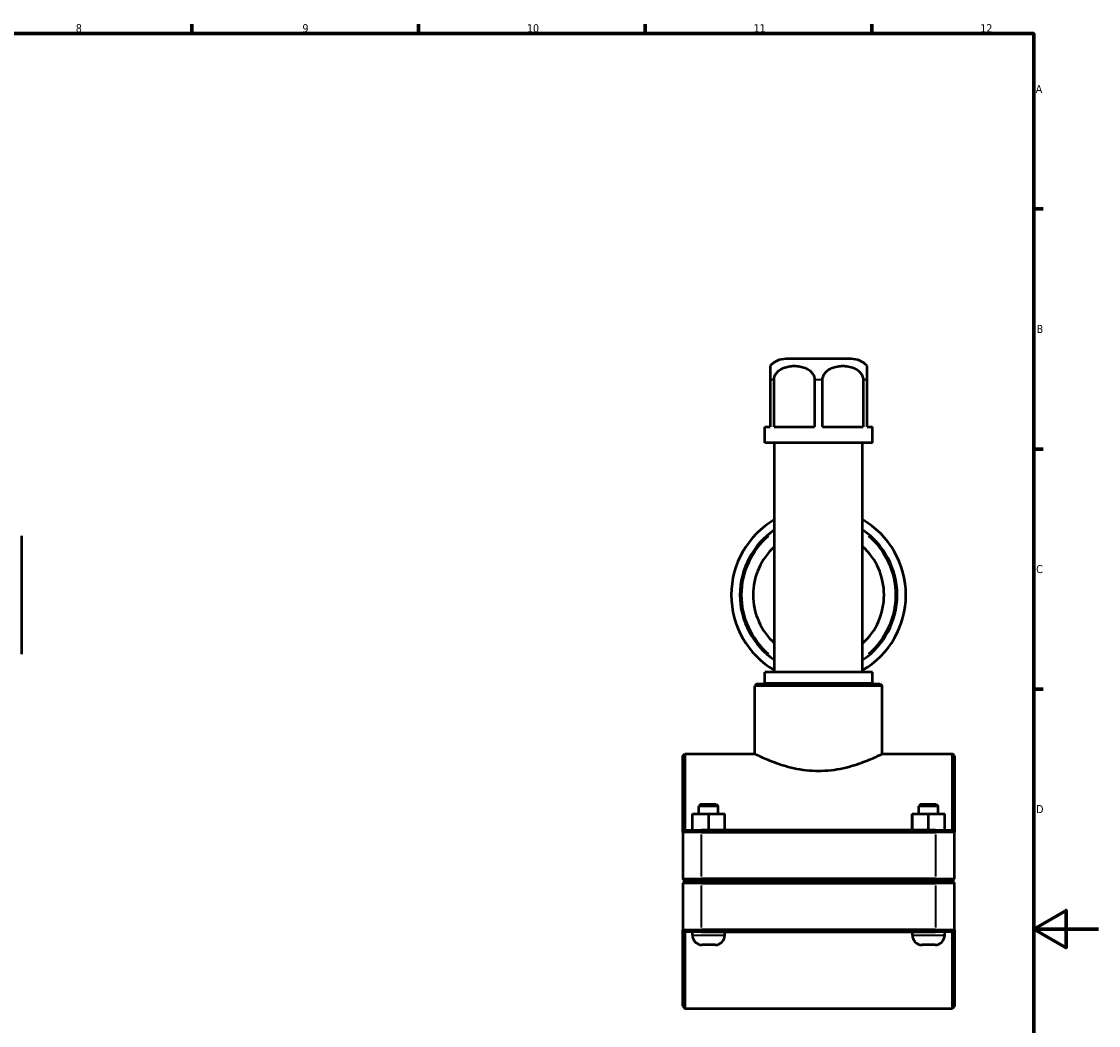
# Model space of a CAD drawing. Header units: millimetres. Extents: x 0 to 904, y -9 to 1297.
# Tile 4 of 5: x 508 to 841, y 267 to 578. Entities that reach past the tile are written whole.
import ezdxf

# ---------------------------------------------------------------- set-up
doc = ezdxf.new("R2010")
doc.units = ezdxf.units.MM
for name, color, linetype, lineweight in [('Border (ISO)', 7, 'Continuous', 70), ('Visible (ISO)', 7, 'Continuous', 50), ('Visible Narrow (ISO)', 7, 'Continuous', 35)]:
    doc.layers.add(name, color=color, linetype=linetype, lineweight=lineweight)
doc.styles.add('Note Text (ISO)', font='tahoma.ttf')

# ---------------------------------------------------------------- blocks, each defined once
blk = doc.blocks.new('Borders Default Border')
at = {"layer": 'Border (ISO)'}
for p, q in [((560.67, 574), (560.67, 576.9)), ((630.75, 574), (630.75, 576.9)), ((700.83, 574), (700.83, 576.9)), ((770.92, 574), (770.92, 576.9)), ((821, 519.75), (823.9, 519.75)), ((821, 445.5), (823.9, 445.5)), ((821, 371.25), (823.9, 371.25))]:
    blk.add_line(p, q, dxfattribs=at)
at = {"layer": 'Border (ISO)', "flags": 128}
for points in [[(20, 20), (20, 574), (821, 574), (821, 20), (20, 20)], [(841, 297), (821, 297), (831, 302.77), (831, 291.23), (821, 297)]]:
    blk.add_lwpolyline(points, dxfattribs=at)
at = {"layer": 'Border (ISO)', "color": 232, "true_color": 0xca0064, "char_height": 2.5, "attachment_point": 7, "style": 'Note Text (ISO)'}
for s, insert in [('8', (524.81, 574.34)), ('9', (594.88, 574.35)), ('10', (664.29, 574.35)), ('11', (734.37, 574.4)), ('12', (804.46, 574.4)), ('A', (821.59, 555.62)), ('B', (821.89, 481.38)), ('C', (821.73, 407.08)), ('D', (821.73, 332.88))]:
    blk.add_mtext(s, dxfattribs=dict(at, insert=insert))

msp = doc.modelspace()

# ---------------------------------------------------------------- linework, layer by layer
at = {"layer": 'Visible (ISO)'}
for p, q in [((764.6238, 473.3649), (744.3037, 473.3649)), ((739.4637, 466.8649), (739.4637, 452.3649)), ((740.6854, 452.3649), (740.6854, 466.8649)), ((753.2421, 466.8649), (753.2421, 452.3649)), ((755.6854, 452.3649), (755.6854, 466.8649)), ((768.2421, 466.8649), (768.2421, 452.3649)), ((769.4637, 452.3649), (769.4637, 466.8649)), ((737.8037, 452.3649), (739.4637, 452.3649)), ((737.8037, 447.3649), (737.8037, 452.3649)), ((740.6854, 452.3649), (753.2421, 452.3649)), ((755.6854, 452.3649), (768.2421, 452.3649)), ((769.4637, 452.3649), (771.1238, 452.3649)), ((771.1238, 447.3649), (771.1238, 452.3649)), ((771.1238, 447.3649), (737.8037, 447.3649)), ((740.8328, 376.4649), (740.8328, 447.3649)), ((768.0947, 376.4649), (768.0947, 447.3649)), ((508.0312, 418.6953), (508.0312, 382.0344)), ((771.1238, 376.4649), (737.8037, 376.4649)), ((737.8037, 372.9649), (737.8037, 376.4649)), ((771.1238, 372.9649), (771.1238, 376.4649)), ((771.1238, 372.9649), (737.8037, 372.9649)), ((739.3182, 372.8649), (739.3182, 372.9649)), ((769.6092, 372.8649), (769.6092, 372.9649)), ((735.4046, 372.8649), (734.7746, 372.2349)), ((734.7746, 351.2399), (734.7746, 372.2349)), ((774.1529, 372.2349), (734.7746, 372.2349)), ((735.4046, 372.8649), (773.5229, 372.8649)), ((773.5229, 372.8649), (774.1529, 372.2349)), ((774.1529, 351.2399), (774.1529, 372.2349)), ((712.4637, 350.6099), (713.0937, 351.2399)), ((712.4637, 326.9849), (712.4637, 350.6099)), ((713.0937, 351.2399), (713.0937, 327.6149)), ((713.0937, 351.2399), (734.7746, 351.2399)), ((774.1529, 351.2399), (795.8337, 351.2399)), ((795.8337, 327.6149), (795.8337, 351.2399)), ((796.4637, 350.6099), (795.8337, 351.2399)), ((796.4637, 350.6099), (796.4637, 326.9849)), ((718.0937, 335.6149), (717.4637, 334.9849)), ((723.4637, 334.9849), (717.4637, 334.9849)), ((717.4637, 332.6149), (717.4637, 334.9849)), ((718.0937, 335.6149), (722.8337, 335.6149)), ((722.8337, 335.6149), (723.4637, 334.9849)), ((723.4637, 332.6149), (723.4637, 334.9849)), ((786.0937, 335.6149), (785.4637, 334.9849)), ((791.4637, 334.9849), (785.4637, 334.9849)), ((785.4637, 332.6149), (785.4637, 334.9849)), ((786.0937, 335.6149), (790.8337, 335.6149)), ((790.8337, 335.6149), (791.4637, 334.9849)), ((791.4637, 332.6149), (791.4637, 334.9849)), ((715.4484, 332.6149), (715.4793, 332.6149)), ((715.4484, 327.6149), (715.4484, 332.6149)), ((715.4793, 332.6149), (720.4947, 332.6149)), ((715.4793, 327.6149), (715.4793, 332.6149)), ((720.4947, 332.6149), (725.4791, 332.6149)), ((720.4947, 327.6149), (720.4947, 332.6149)), ((725.4791, 327.6149), (725.4791, 332.6149)), ((783.4484, 332.6149), (783.4793, 332.6149)), ((783.4484, 327.6149), (783.4484, 332.6149)), ((783.4793, 332.6149), (788.4947, 332.6149)), ((783.4793, 327.6149), (783.4793, 332.6149)), ((788.4947, 332.6149), (793.4791, 332.6149)), ((788.4947, 327.6149), (788.4947, 332.6149)), ((793.4791, 327.6149), (793.4791, 332.6149)), ((713.0937, 327.6149), (712.4637, 326.9849)), ((718.2637, 326.9849), (712.4637, 326.9849)), ((712.4637, 326.9849), (712.4637, 312.5449)), ((713.0937, 327.6149), (718.2637, 327.6149)), ((790.6637, 327.6149), (718.2637, 327.6149)), ((718.2637, 326.9849), (790.6637, 326.9849)), ((790.6637, 327.6149), (795.8337, 327.6149)), ((796.4637, 326.9849), (790.6637, 326.9849)), ((795.8337, 327.6149), (796.4637, 326.9849)), ((796.4637, 312.5449), (796.4637, 326.9849)), ((713.0937, 311.9149), (712.4637, 312.5449)), ((712.4637, 312.5449), (718.2637, 312.5449)), ((713.0937, 311.8149), (712.4637, 311.1849)), ((718.2637, 311.1849), (712.4637, 311.1849)), ((712.4637, 311.1849), (712.4637, 296.7449)), ((718.2637, 311.9149), (713.0937, 311.9149)), ((713.0937, 311.8149), (718.2637, 311.8149)), ((715.4637, 311.8149), (715.4637, 311.9149)), ((790.6637, 312.5449), (718.2637, 312.5449)), ((718.2637, 311.9149), (790.6637, 311.9149)), ((790.6637, 311.8149), (718.2637, 311.8149)), ((718.2637, 311.1849), (790.6637, 311.1849)), ((725.4637, 311.8149), (725.4637, 311.9149)), ((783.4637, 311.8149), (783.4637, 311.9149)), ((790.6637, 312.5449), (796.4637, 312.5449)), ((795.8337, 311.9149), (790.6637, 311.9149)), ((790.6637, 311.8149), (795.8337, 311.8149)), ((796.4637, 311.1849), (790.6637, 311.1849)), ((793.4637, 311.8149), (793.4637, 311.9149)), ((795.8337, 311.9149), (796.4637, 312.5449)), ((795.8337, 311.8149), (796.4637, 311.1849)), ((796.4637, 296.7449), (796.4637, 311.1849)), ((712.4637, 273.1199), (712.4637, 296.7449)), ((712.4637, 296.7449), (718.2637, 296.7449)), ((713.0937, 296.1149), (712.4637, 296.7449)), ((790.6637, 296.7449), (718.2637, 296.7449)), ((790.6637, 296.7449), (796.4637, 296.7449)), ((795.8337, 296.1149), (796.4637, 296.7449)), ((796.4637, 296.7449), (796.4637, 273.1199)), ((713.0937, 296.1149), (713.0937, 272.4899)), ((718.2637, 296.1149), (713.0937, 296.1149)), ((715.4637, 295.1149), (715.4637, 296.1149)), ((718.2637, 296.1149), (790.6637, 296.1149)), ((725.4637, 295.1149), (725.4637, 296.1149)), ((783.4637, 295.1149), (783.4637, 296.1149)), ((795.8337, 296.1149), (790.6637, 296.1149)), ((793.4637, 295.1149), (793.4637, 296.1149)), ((795.8337, 272.4899), (795.8337, 296.1149)), ((722.4637, 292.1149), (718.4637, 292.1149)), ((790.4637, 292.1149), (786.4637, 292.1149)), ((712.4637, 273.1199), (713.0937, 272.4899)), ((796.4637, 273.1199), (795.8337, 272.4899)), ((713.0937, 272.4899), (795.8337, 272.4899))]:
    msp.add_line(p, q, dxfattribs=at)
for centre, radius, start, end in [((744.3037, 466.8649), 6.5, 90, 138.125414), ((764.6238, 466.8649), 6.5, 41.874586, 90), ((754.4637, 400.3649), 27, 120.321396, 239.678604), ((754.4637, 400.3649), 27, 300.321396, 59.678604), ((754.4637, 400.3649), 24.3, 124.121138, 235.878862), ((754.4637, 400.3649), 24.3, 304.121138, 55.878862), ((754.4637, 400.3649), 20.25, 132.30936, 227.69064), ((754.4637, 400.3649), 20.25, 312.30936, 47.69064), ((718.4637, 295.1149), 3, 180, 270), ((722.4637, 295.1149), 3, 270, 0), ((786.4637, 295.1149), 3, 180, 270), ((790.4637, 295.1149), 3, 270, 0)]:
    msp.add_arc(centre, radius, start, end, dxfattribs=at)
for points, knots in [([(739.4637, 471.2036), (739.4637, 471.2036), (739.4637, 471.1596), (739.4637, 470.9561), (739.4637, 470.7957), (739.4637, 470.4422), (739.4637, 470.2264), (739.4637, 469.7294), (739.4637, 469.3244), (739.4637, 468.6152), (739.4637, 468.2252), (739.4637, 467.5663), (739.4637, 467.1866), (739.4637, 466.8649)], [1.749527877, 1.749527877, 1.749527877, 1.749527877, 1.934183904, 1.934183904, 2.11883993, 2.11883993, 2.250335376, 2.250335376, 2.413763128, 2.413763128, 2.527762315, 2.527762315, 2.624291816, 2.624291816, 2.624291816, 2.624291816]), ([(740.6854, 466.8649), (740.6854, 467.1866), (740.7462, 467.5663), (740.9553, 468.2252), (741.16, 468.6152), (741.6739, 469.3244), (742.1184, 469.7294), (742.8529, 470.2264), (743.2683, 470.4422), (744.1281, 470.7957), (744.6951, 470.9561), (745.8465, 471.1596), (746.4307, 471.2036), (747.4968, 471.2036), (748.081, 471.1596), (749.2324, 470.9561), (749.7994, 470.7957), (750.6592, 470.4422), (751.0746, 470.2264), (751.8091, 469.7294), (752.2536, 469.3244), (752.7675, 468.6152), (752.9721, 468.2252), (753.1813, 467.5663), (753.2421, 467.1866), (753.2421, 466.8649)], [0.87476394, 0.87476394, 0.87476394, 0.87476394, 0.97129344, 0.97129344, 1.08529263, 1.08529263, 1.24872038, 1.24872038, 1.38021582, 1.38021582, 1.56487185, 1.56487185, 1.74952788, 1.74952788, 1.9341839, 1.9341839, 2.11883993, 2.11883993, 2.25033538, 2.25033538, 2.41376313, 2.41376313, 2.52776232, 2.52776232, 2.62429182, 2.62429182, 2.62429182, 2.62429182]), ([(755.6854, 466.8649), (755.6854, 467.1866), (755.7462, 467.5663), (755.9553, 468.2252), (756.16, 468.6152), (756.6739, 469.3244), (757.1184, 469.7294), (757.8529, 470.2264), (758.2683, 470.4422), (759.1281, 470.7957), (759.6951, 470.9561), (760.8465, 471.1596), (761.4307, 471.2036), (762.4968, 471.2036), (763.081, 471.1596), (764.2324, 470.9561), (764.7994, 470.7957), (765.6592, 470.4422), (766.0746, 470.2264), (766.8091, 469.7294), (767.2536, 469.3244), (767.7675, 468.6152), (767.9721, 468.2252), (768.1813, 467.5663), (768.2421, 467.1866), (768.2421, 466.8649)], [0.87476394, 0.87476394, 0.87476394, 0.87476394, 0.97129344, 0.97129344, 1.08529263, 1.08529263, 1.24872038, 1.24872038, 1.38021582, 1.38021582, 1.56487185, 1.56487185, 1.74952788, 1.74952788, 1.9341839, 1.9341839, 2.11883993, 2.11883993, 2.25033538, 2.25033538, 2.41376313, 2.41376313, 2.52776232, 2.52776232, 2.62429182, 2.62429182, 2.62429182, 2.62429182]), ([(769.4637, 466.8649), (769.4637, 467.1866), (769.4637, 467.5663), (769.4637, 468.2252), (769.4637, 468.6152), (769.4637, 469.3244), (769.4637, 469.7294), (769.4637, 470.2264), (769.4637, 470.4422), (769.4637, 470.7957), (769.4637, 470.9561), (769.4637, 471.1596), (769.4637, 471.2036), (769.4637, 471.2036)], [0.874763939, 0.874763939, 0.874763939, 0.874763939, 0.971293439, 0.971293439, 1.085292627, 1.085292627, 1.248720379, 1.248720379, 1.380215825, 1.380215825, 1.564871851, 1.564871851, 1.749527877, 1.749527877, 1.749527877, 1.749527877]), ([(734.7746, 351.2399), (734.7746, 351.2399), (734.8974, 351.178), (735.4068, 350.9269), (735.7932, 350.738), (736.8052, 350.2622), (737.4317, 349.9752), (738.8694, 349.3547), (739.6809, 349.0216), (741.4043, 348.3702), (742.3789, 348.0277), (744.5059, 347.3735), (745.6583, 347.0625), (748.0746, 346.537), (749.3408, 346.3228), (751.9038, 346.0359), (753.2006, 345.9637), (754.4637, 345.9637)], [9.08202308, 9.08202308, 9.08202308, 9.08202308, 9.45992401, 9.45992401, 9.83782494, 9.83782494, 10.21572588, 10.21572588, 10.59362681, 10.59362681, 10.97256113, 10.97256113, 11.35149546, 11.35149546, 11.73042978, 11.73042978, 12.1093641, 12.1093641, 12.1093641, 12.1093641]), ([(754.4637, 345.9637), (755.7269, 345.9637), (757.0237, 346.0359), (759.5867, 346.3228), (760.8529, 346.537), (763.2692, 347.0625), (764.4216, 347.3735), (766.5486, 348.0277), (767.5232, 348.3702), (769.2466, 349.0216), (770.058, 349.3547), (771.4958, 349.9752), (772.1222, 350.2622), (773.1343, 350.738), (773.5206, 350.9269), (774.0301, 351.178), (774.1529, 351.2399), (774.1529, 351.2399)], [0, 0, 0, 0, 0.37893432, 0.37893432, 0.75786865, 0.75786865, 1.13680297, 1.13680297, 1.51573729, 1.51573729, 1.89363822, 1.89363822, 2.27153916, 2.27153916, 2.64944009, 2.64944009, 3.02734103, 3.02734103, 3.02734103, 3.02734103])]:
    msp.add_open_spline(points, degree=3, knots=knots, dxfattribs=at)
at = {"layer": 'Visible Narrow (ISO)'}
for p, q in [((740.617, 466.8649), (739.5174, 466.8649)), ((755.5634, 466.8649), (753.3641, 466.8649)), ((769.4101, 466.8649), (768.3105, 466.8649)), ((718.2637, 327.5834), (718.2637, 327.0164)), ((790.6637, 327.5834), (790.6637, 327.0164)), ((718.2637, 313.2669), (718.2637, 326.2629)), ((790.6637, 326.2629), (790.6637, 313.2669)), ((718.2637, 311.9464), (718.2637, 312.5134)), ((718.2637, 311.7834), (718.2637, 311.2164)), ((718.2637, 297.4669), (718.2637, 310.4629)), ((790.6637, 311.9464), (790.6637, 312.5134)), ((790.6637, 311.7834), (790.6637, 311.2164)), ((790.6637, 310.4629), (790.6637, 297.4669)), ((718.2637, 296.1464), (718.2637, 296.7134)), ((790.6637, 296.1464), (790.6637, 296.7134)), ((715.5253, 295.1149), (725.4022, 295.1149)), ((783.5253, 295.1149), (793.4022, 295.1149))]:
    msp.add_line(p, q, dxfattribs=at)
for start, end in [(130.446672, 229.553328), (310.446672, 49.553328)]:
    msp.add_arc((754.4637, 400.3649), 23.8, start, end, dxfattribs=at)

# ---------------------------------------------------------------- block references
msp.add_blockref('Borders Default Border', (0, 0))

doc.saveas('drawing.dxf')
